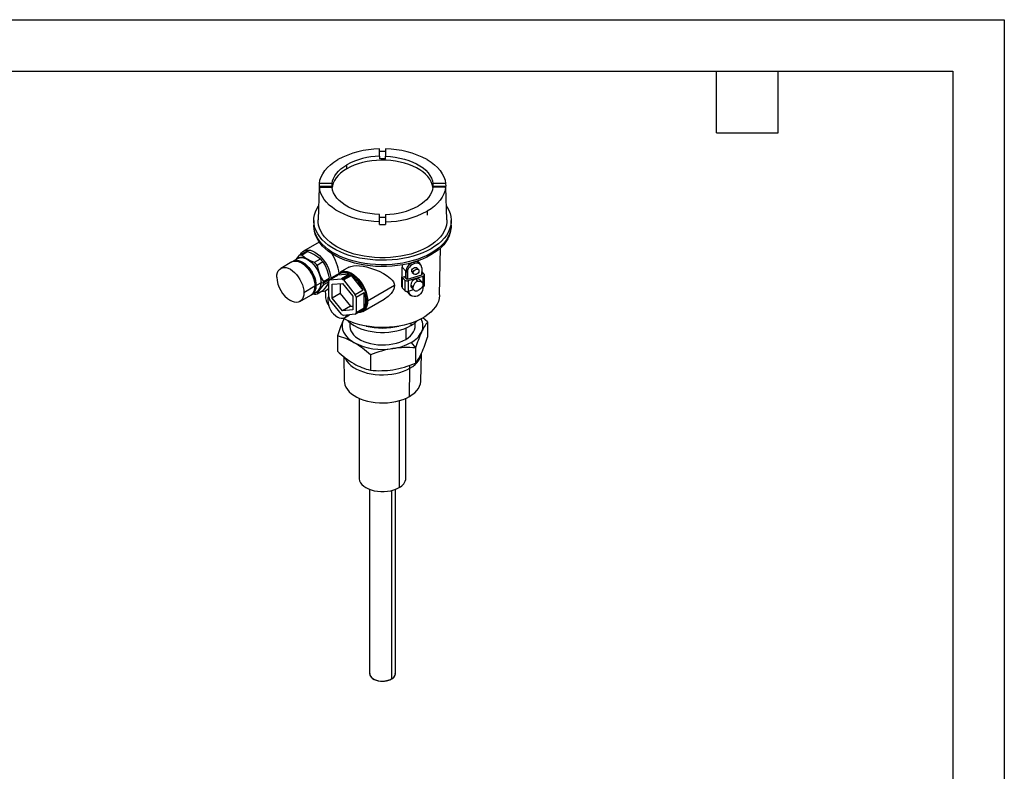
# Model space of a CAD drawing. Header units: millimetres. Extents: x 0 to 1397, y 0 to 1080.
# Tile 3 of 3: x 789 to 1397, y 615 to 1080. Entities that reach past the tile are written whole.
import ezdxf

# ---------------------------------------------------------------- set-up
doc = ezdxf.new("R2010")
doc.units = ezdxf.units.MM
doc.header["$LTSCALE"] = 5
doc.layers.add('TEXT', color=140, linetype='Continuous', lineweight=25)

msp = doc.modelspace()

# ---------------------------------------------------------------- linework, layer by layer
at = {"color": 7, "linetype": 'Continuous'}
for p, q in [((0.012351, 1079.51337), (1397.012351, 1079.51337)), ((1397.012351, 1079.51337), (1397.012351, 0.01337))]:
    msp.add_line(p, q, dxfattribs=at)
for p, q in [((1011.050559, 995.145424), (1011.050559, 999.655321)), ((1014.950559, 999.655321), (1014.950559, 995.145424)), ((1011.050559, 995.145424), (1011.050559, 993.55317)), ((1014.950559, 993.55317), (1014.950559, 995.145424)), ((990.938828, 987.455605), (990.938828, 989.905227)), ((973.950743, 976.056444), (973.209557, 955.937813)), ((973.99062, 976.702717), (974.04934, 978.294972)), ((973.99062, 976.702717), (981.861557, 976.702717)), ((974.04934, 976.04355), (973.99062, 974.451295)), ((981.861557, 978.294972), (974.04934, 978.294972)), ((974.04934, 976.04355), (981.861557, 976.04355)), ((981.861557, 976.702717), (981.861557, 978.294972)), ((1044.139562, 978.294972), (1044.139562, 976.702717)), ((1051.951779, 978.294972), (1044.139562, 978.294972)), ((1044.139562, 976.702717), (1052.010499, 976.702717)), ((1051.951779, 976.04355), (1044.139562, 976.04355)), ((1051.951779, 978.294972), (1052.010499, 976.702717)), ((1052.010499, 974.451295), (1051.951779, 976.04355)), ((1052.791561, 955.937813), (1052.050376, 976.056444)), ((1040.577724, 961.249302), (1040.641523, 958.76285)), ((970.500559, 955.449275), (970.500559, 952.673036)), ((1011.050559, 954.6832), (1011.050559, 959.193097)), ((1011.050559, 953.057047), (1011.050559, 954.6832)), ((1014.950559, 959.193097), (1014.950559, 954.6832)), ((1014.950559, 954.6832), (1014.950559, 953.057047)), ((1055.500559, 952.673036), (1055.500559, 955.449275)), ((973.91337, 942.189024), (964.281828, 936.628854)), ((1048.297871, 909.553164), (1048.918961, 938.605281)), ((960.785545, 932.07022), (957.780341, 930.335353)), ((961.770716, 934.041361), (965.387114, 936.129063)), ((966.902917, 936.264599), (963.286519, 934.176896)), ((971.063408, 929.687394), (974.679806, 931.775096)), ((1035.97038, 929.15541), (1034.709928, 930.523908)), ((957.020201, 929.896533), (950.178943, 925.947159)), ((976.195608, 929.889452), (972.57921, 927.80175)), ((992.204401, 926.623152), (986.909245, 923.566324)), ((1025.005831, 915.218243), (1025.123879, 926.726642)), ((1025.123879, 926.726642), (1027.473306, 924.17582)), ((1031.046425, 924.292774), (1031.985307, 923.273411)), ((1032.107328, 929.680934), (1032.810878, 928.917075)), ((1035.222296, 925.170398), (1034.283414, 926.189762)), ((1036.487154, 928.221296), (1035.783604, 928.985155)), ((1037.224158, 926.189025), (1037.224158, 921.901532)), ((976.467655, 917.779689), (980.084053, 919.867391)), ((980.125171, 918.833064), (976.508773, 916.745362)), ((980.357469, 918.784455), (985.307217, 921.641883)), ((980.357469, 918.784455), (987.660893, 919.437491)), ((985.529311, 922.366007), (982.201876, 920.44512)), ((982.201876, 920.44512), (982.718007, 920.147164)), ((992.610641, 922.294919), (985.307217, 921.641883)), ((987.209221, 923.046695), (986.502114, 922.638491)), ((992.610641, 922.294919), (987.660893, 919.437491)), ((988.251822, 919.117654), (993.908676, 922.383287)), ((988.842751, 918.755219), (993.792498, 921.612647)), ((988.842751, 918.755219), (996.146175, 909.669829)), ((1001.095922, 912.527258), (993.792498, 921.612647)), ((1025.212744, 920.503088), (1026.533645, 920.908537)), ((1025.212744, 920.503088), (1026.855895, 918.719086)), ((1025.212744, 920.503088), (1025.212744, 913.970761)), ((1027.473306, 919.888328), (1026.533645, 920.908537)), ((1026.855895, 918.719086), (1026.855895, 912.18676)), ((1027.473306, 919.888328), (1027.473306, 924.17582)), ((1028.180316, 919.125616), (1027.476827, 919.889409)), ((1027.691153, 919.955196), (1027.691153, 924.242688)), ((1027.694043, 919.956083), (1027.691153, 919.955196)), ((1027.694043, 924.243575), (1028.397593, 923.479717)), ((1027.694043, 919.956083), (1027.694043, 919.653573)), ((1028.180316, 919.125616), (1028.397532, 919.19229)), ((1028.397532, 919.19229), (1028.397593, 919.192224)), ((1028.397593, 923.479717), (1028.397593, 919.192224)), ((1028.397593, 919.192224), (1037.224158, 921.901532)), ((1028.884524, 918.361044), (1038.155473, 921.206756)), ((1028.884524, 918.361044), (1028.884524, 911.828718)), ((1031.341226, 923.479867), (1032.280109, 922.460503)), ((1034.834519, 917.948428), (1033.519998, 919.37563)), ((1037.408933, 917.461693), (1036.094413, 918.888895)), ((1037.224097, 923.371372), (1037.230529, 923.373346)), ((1037.230529, 921.903573), (1037.224097, 921.901599)), ((1038.775687, 922.377858), (1037.224158, 924.062385)), ((1037.230529, 921.903573), (1037.230529, 923.373346)), ((1037.230529, 922.210987), (1037.451266, 921.971328)), ((1037.230529, 921.903573), (1037.451266, 921.971328)), ((1038.155473, 914.674429), (1038.155473, 921.206756)), ((1038.511926, 921.359022), (1038.511926, 914.826695)), ((1038.951266, 915.439001), (1038.951266, 921.971328)), ((971.263582, 914.860349), (964.422324, 910.910975)), ((971.606528, 915.540009), (971.25364, 915.336291)), ((975.028925, 917.034035), (972.023721, 915.299168)), ((972.57921, 910.22595), (976.195608, 912.313652)), ((976.508773, 916.745362), (975.170347, 916.952395)), ((979.766541, 917.662915), (976.467655, 915.758509)), ((978.28069, 912.379486), (979.766541, 913.237249)), ((979.766541, 908.205243), (979.766541, 917.943669)), ((981.887861, 916.092714), (988.251822, 916.661748)), ((981.887861, 907.606973), (981.887861, 916.092714)), ((986.837608, 916.535296), (986.837608, 910.464402)), ((988.251822, 916.661748), (994.615783, 908.745041)), ((1001.095922, 912.527258), (996.146175, 909.669829)), ((1020.317599, 915.257472), (1003.808171, 905.726783)), ((1025.005831, 914.606696), (1025.005831, 915.218243)), ((1025.005831, 914.606696), (1025.212744, 914.382046)), ((1025.212744, 913.970761), (1026.855895, 912.18676)), ((1029.105261, 911.896473), (1032.155649, 912.832787)), ((1030.429682, 915.569166), (1031.744202, 914.141965)), ((1030.945584, 914.146579), (1032.260104, 912.719377)), ((1037.506726, 914.475297), (1037.934736, 914.606674)), ((1037.934736, 914.606674), (1038.155473, 914.674429)), ((961.977984, 905.508406), (968.819242, 909.45778)), ((969.579382, 909.896599), (972.584586, 911.631467)), ((971.063408, 910.090414), (970.381612, 910.359717)), ((977.649323, 912.075518), (977.703247, 909.553164)), ((987.660893, 897.596796), (980.357469, 906.682186)), ((986.837608, 910.464402), (981.887861, 907.606973)), ((988.251822, 899.690266), (981.887861, 907.606973)), ((986.837608, 910.464402), (993.20157, 902.547695)), ((994.615783, 908.745041), (994.615783, 900.2593)), ((996.737103, 908.146772), (1001.686851, 911.0042)), ((996.737103, 908.146772), (996.737103, 898.408346)), ((1000.908107, 899.316956), (1013.952109, 906.847097)), ((1001.686851, 901.265774), (1001.686851, 911.0042)), ((1028.401053, 911.191271), (1027.892469, 911.743452)), ((1028.401053, 911.736786), (1028.401053, 911.191271)), ((1028.401053, 911.191271), (1028.68928, 911.279743)), ((1028.884524, 911.828718), (1029.105261, 911.896473)), ((1030.206063, 909.422971), (1030.886275, 909.001456)), ((993.20157, 902.547695), (988.251822, 899.690266)), ((994.615783, 900.2593), (988.251822, 899.690266)), ((993.20157, 902.547695), (994.615783, 902.674147)), ((996.146175, 897.56756), (1001.095922, 900.424989)), ((1001.686851, 901.265774), (996.737103, 898.408346)), ((996.146175, 897.56756), (988.842751, 896.914524)), ((989.217794, 894.844251), (988.852414, 894.106299)), ((989.185984, 894.762382), (988.852414, 894.106299)), ((989.460918, 895.382758), (992.591251, 897.189861)), ((999.901025, 899.428381), (1000.608132, 899.836585)), ((1040.884436, 892.860894), (1037.888952, 895.382604)), ((992.750559, 892.444438), (992.750559, 890.370972)), ((1027.319472, 889.005447), (1027.319472, 882.10484)), ((1030.501452, 892.107138), (1030.501452, 890.556336)), ((1033.250559, 890.370972), (1033.250559, 892.444438)), ((1040.884436, 892.860894), (1040.884436, 883.442765)), ((985.116683, 884.234527), (985.116683, 874.816398)), ((1030.678229, 880.165871), (1033.412974, 876.763874)), ((1033.412974, 876.763874), (1033.412974, 867.345745)), ((989.056369, 871.499823), (989.402601, 856.305328)), ((1005.529097, 872.450691), (1005.529097, 863.032562)), ((1036.598518, 856.305328), (1036.984383, 873.239114)), ((1029.688279, 846.850913), (1029.971122, 864.243259)), ((1029.971122, 864.243259), (1029.971122, 866.056617)), ((998.500559, 845.735345), (998.500559, 796.468779)), ((1027.500559, 796.468779), (1027.500559, 845.735345)), ((1023.253608, 844.213464), (1023.253608, 790.54982)), ((1005.000559, 789.487415), (1005.000559, 675.669731)), ((1018.657414, 788.761393), (1018.657414, 672.404099)), ((1021.000559, 675.669731), (1021.000559, 789.487415))]:
    msp.add_line(p, q)
at = {"flags": 128}
for points in [[(974.04934, 978.294972), (974.392783, 980.354277), (975.062219, 982.386688), (976.051997, 984.375045), (977.353759, 986.302559), (978.956513, 988.152953), (980.846726, 989.910604), (983.008438, 991.56067), (985.423395, 993.089219)], [(1044.128337, 975.944449), (1044.121065, 976.004555), (1043.768575, 977.706465), (1043.137445, 979.381325), (1042.233391, 981.013969), (1041.064599, 982.58961), (1039.641656, 984.09398), (1037.977446, 985.513454), (1036.087042, 986.835177), (1033.987563, 988.047181), (1031.698023, 989.138488), (1029.239155, 990.099216), (1026.633228, 990.920664), (1023.903842, 991.595393), (1021.075714, 992.117292), (1018.174456, 992.481636), (1015.226342, 992.685124), (1012.258071, 992.725914), (1009.296525, 992.603636), (1006.368522, 992.319398), (1003.500581, 991.875774), (1000.718673, 991.276782), (998.047991, 990.527845), (995.512722, 989.635747), (993.135826, 988.608566), (990.938828, 987.455605)], [(1014.950559, 995.145424), (1017.938073, 994.953667), (1020.879756, 994.596832), (1023.748303, 994.078234), (1026.517089, 993.402684), (1029.160413, 992.576454), (1031.653739, 991.607212), (1033.973924, 990.503956), (1036.099433, 989.276926), (1038.010535, 987.937512), (1039.689492, 986.498145), (1041.12072, 984.972187), (1042.290933, 983.373801), (1043.18927, 981.717824), (1043.807392, 980.019626), (1044.139562, 978.294972)], [(1040.577724, 993.089219), (1042.992681, 991.56067), (1045.154392, 989.910604), (1047.044605, 988.152953), (1048.64736, 986.302559), (1049.949121, 984.375045), (1050.938899, 982.386688), (1051.608336, 980.354277), (1051.951779, 978.294972)], [(981.861557, 978.294972), (982.164543, 979.912445), (982.719116, 981.507538), (983.520752, 983.067235), (984.562909, 984.578811), (985.837085, 986.029934), (987.332884, 987.408764), (989.038103, 988.704051), (990.938828, 989.905227)], [(990.938828, 987.455605), (988.941624, 986.187305), (987.162302, 984.815152), (985.616975, 983.351572), (984.319638, 981.80982), (983.28204, 980.203859), (982.513577, 978.548232), (982.021209, 976.857932), (981.872782, 975.944449)], [(1011.050559, 954.6832), (1007.692191, 954.864569), (1004.37353, 955.212782), (1001.119401, 955.725232), (997.954145, 956.398088), (994.901438, 957.226315), (991.984117, 958.203719), (989.224001, 959.322989), (986.641739, 960.575752), (984.256645, 961.952638), (982.086561, 963.443346), (980.147719, 965.036726), (978.454622, 966.72086), (977.019934, 968.48315), (975.854388, 970.310414), (974.966701, 972.188983), (974.363515, 974.104805), (974.04934, 976.04355)], [(1011.050559, 959.193097), (1008.063046, 959.384854), (1005.121363, 959.741689), (1002.252816, 960.260288), (999.48403, 960.935837), (996.840706, 961.762067), (994.34738, 962.731309), (992.027194, 963.834565), (989.901686, 965.061595), (987.990583, 966.401009), (986.311626, 967.840376), (984.880399, 969.366334), (983.710185, 970.96472), (982.811849, 972.620697), (982.193726, 974.318895), (981.861557, 976.04355)], [(1044.139562, 976.04355), (1043.836576, 974.426076), (1043.282003, 972.830983), (1042.480367, 971.271286), (1041.43821, 969.75971), (1040.164034, 968.308587), (1038.668234, 966.929757), (1036.963016, 965.63447), (1035.062291, 964.433294)], [(1051.951779, 976.04355), (1051.608336, 973.984244), (1050.938899, 971.951833), (1049.949121, 969.963476), (1048.64736, 968.035962), (1047.044605, 966.185568), (1045.154392, 964.427918), (1042.992681, 962.777851), (1040.577724, 961.249302)], [(1052.474601, 964.541328), (1053.034172, 963.685694), (1054.052407, 961.79933), (1054.804405, 959.871783), (1055.28529, 957.915555), (1055.491942, 955.943332), (1055.42302, 953.967905), (1055.078973, 952.002085), (1054.462032, 950.058622), (1053.576196, 948.150119), (1052.427212, 946.288953), (1051.022531, 944.487196), (1049.371263, 942.756533), (1047.484118, 941.108186), (1045.373333, 939.552847), (1043.052598, 938.100603), (1040.536964, 936.760871), (1037.842746, 935.542341), (1034.987417, 934.452914), (1031.989494, 933.499658), (1028.868421, 932.688753), (1025.644439, 932.025458), (1022.338457, 931.514077), (1018.971914, 931.157924), (1015.566646, 930.959309), (1012.144735, 930.919522), (1008.728374, 931.03882), (1005.33972, 931.316428), (1002.00075, 931.750548), (998.733118, 932.338363), (995.558015, 933.076061), (992.496034, 933.958857), (989.567033, 934.981028), (986.790007, 936.135943), (984.182967, 937.416112), (981.76282, 938.813233), (979.545261, 940.318245), (977.544674, 941.921388), (975.774031, 943.612265), (974.244816, 945.379909), (972.966947, 947.212856), (971.948712, 949.09922), (971.196713, 951.026767), (970.715829, 952.982995), (970.509177, 954.955218), (970.578098, 956.930645), (970.922145, 958.896465), (971.539087, 960.839928), (972.424923, 962.748431), (973.526518, 964.541328)], [(1052.791561, 955.937813), (1052.766561, 954.49979), (1052.494918, 952.607307), (1051.95349, 950.734237), (1051.145973, 948.893375), (1050.077885, 947.097297), (1048.75652, 945.358272), (1047.190907, 943.688178), (1045.391738, 942.098424), (1043.371305, 940.599871), (1041.143409, 939.202754), (1038.723269, 937.916617), (1036.127417, 936.750245), (1033.373584, 935.711608), (1030.480584, 934.807798), (1027.468177, 934.044991), (1024.356941, 933.428396), (1021.16813, 932.962227), (1017.923526, 932.649667), (1014.645293, 932.492851), (1011.355825, 932.492851), (1008.077593, 932.649667), (1004.832989, 932.962227), (1001.644178, 933.428396), (998.532942, 934.044991), (995.520535, 934.807798), (992.627534, 935.711608), (989.873702, 936.750245), (987.27785, 937.916617), (984.85771, 939.202754), (982.629813, 940.599871), (980.60938, 942.098424), (978.810212, 943.688178), (977.244598, 945.358272), (975.923234, 947.097297), (974.855146, 948.893375), (974.047629, 950.734237), (973.5062, 952.607307), (973.234558, 954.49979), (973.209557, 955.937813)], [(1055.500559, 952.673036), (1055.42302, 951.191666), (1055.078973, 949.225846), (1054.462032, 947.282383), (1053.576196, 945.37388), (1052.427212, 943.512715), (1051.022531, 941.710958), (1049.371263, 939.980294), (1047.484118, 938.331947), (1045.373333, 936.776608), (1043.052598, 935.324364), (1040.536964, 933.984632), (1037.842746, 932.766102), (1034.987417, 931.676676), (1031.989494, 930.723419), (1028.868421, 929.912514), (1025.644439, 929.24922), (1022.338457, 928.737838), (1018.971914, 928.381685), (1015.566646, 928.183071), (1012.144735, 928.143283), (1008.728374, 928.262581), (1005.33972, 928.54019), (1002.00075, 928.974309), (998.733118, 929.562124), (995.558015, 930.299822), (992.496034, 931.182619), (989.567033, 932.204789), (986.790007, 933.359704), (984.182967, 934.639873), (981.76282, 936.036994), (979.545261, 937.542007), (977.544674, 939.145149), (975.774031, 940.836026), (974.244816, 942.60367), (972.966947, 944.436617), (971.948712, 946.322981), (971.196713, 948.250528), (970.715829, 950.206756), (970.509177, 952.178979), (970.500559, 952.673036)], [(1055.067168, 949.178158), (1054.831453, 948.021313), (1054.218141, 946.089281), (1053.337516, 944.192005), (1052.195291, 942.341788), (1050.798873, 940.550629), (1049.157318, 938.830146), (1047.281273, 937.191495), (1045.182904, 935.645306), (1042.875821, 934.201604), (1040.374985, 932.869753), (1037.696615, 931.65839), (1034.858082, 930.575372), (1031.877795, 929.627723), (1028.775081, 928.821588), (1025.570063, 928.162196), (1022.283528, 927.653822), (1018.936789, 927.299764), (1015.551551, 927.102318), (1012.149769, 927.062765), (1008.753505, 927.181361), (1005.384784, 927.457336), (1002.065455, 927.888902), (998.817044, 928.473259), (995.660618, 929.206618), (992.616649, 930.084222), (989.704877, 931.100379), (986.944187, 932.2485), (984.352482, 933.521139), (981.946571, 934.910042), (979.742057, 936.406201), (977.753238, 937.999914), (975.99301, 939.680844), (974.472791, 941.43809), (973.202439, 943.260256), (972.190193, 945.135523), (971.442618, 947.051731), (970.964563, 948.996452), (970.933951, 949.178158)], [(962.194509, 934.286011), (962.276362, 934.451433), (962.953274, 935.492187), (963.79972, 936.309257), (964.798469, 936.88601), (965.929188, 937.210704), (967.16886, 937.27673), (968.492249, 937.082743), (969.872414, 936.632693), (971.281259, 935.935741), (972.690104, 935.006075), (974.070269, 933.862621), (975.393658, 932.528655), (976.63333, 931.031335), (977.76405, 929.40114), (978.762798, 927.671256), (979.609244, 925.8769), (980.286157, 924.054599), (980.779755, 922.241451), (981.079992, 920.474364), (981.172697, 919.255076)], [(957.020201, 929.896533), (958.015324, 930.303431), (959.131688, 930.448951), (960.341327, 930.329234), (961.614454, 929.947228), (962.919722, 929.312338), (964.224989, 928.440198), (965.498116, 927.352283), (966.707755, 926.075381), (967.824119, 924.640934), (968.819722, 923.084261), (969.670046, 921.443695), (970.354155, 919.75963), (970.855204, 918.073535), (971.160855, 916.426926), (971.263582, 914.860349)], [(957.412523, 930.09472), (957.779861, 930.335076), (958.775464, 930.74225), (959.891828, 930.887771), (961.101467, 930.768054), (962.374594, 930.386047), (963.679861, 929.751158), (964.985129, 928.879018), (966.258256, 927.791103), (967.467895, 926.514201), (968.584259, 925.079753), (969.579861, 923.523081), (970.430186, 921.882514), (971.114295, 920.19845), (971.615344, 918.512354), (971.920995, 916.865746), (972.023721, 915.299168)], [(959.659502, 931.420169), (960.43566, 932.448697), (961.770716, 934.041361)], [(959.694585, 931.440422), (959.953239, 931.701987), (960.685065, 932.243148), (961.519553, 932.606494), (962.442425, 932.785809), (963.437889, 932.778023), (964.488913, 932.583269), (965.577514, 932.204881), (966.685065, 931.649333)], [(960.785545, 932.07022), (961.780667, 932.477118), (962.897032, 932.622638), (964.106671, 932.502921), (965.379798, 932.120915), (966.685065, 931.486025), (967.990333, 930.613885), (969.26346, 929.52597), (970.473098, 928.249068), (971.589463, 926.81462), (972.585065, 925.257948), (973.43539, 923.617382), (974.119499, 921.933317), (974.620548, 920.247222), (974.926198, 918.600613), (975.028925, 917.034035)], [(963.286519, 934.176896), (964.843848, 932.862947), (966.685065, 931.649333)], [(966.685065, 931.649333), (968.756241, 930.600246), (971.063408, 929.687394)], [(966.902917, 936.264599), (969.17899, 935.365572), (971.281259, 934.302659)], [(971.281259, 934.302659), (973.098528, 933.106995), (974.679806, 931.775096)], [(947.734603, 920.54459), (947.83733, 921.992562), (948.142981, 923.286274), (948.64403, 924.393871), (949.328139, 925.28808), (950.178464, 925.946882), (951.174066, 926.354057), (952.29043, 926.499577), (953.500069, 926.37986), (954.773196, 925.997854), (956.078464, 925.362964), (957.383731, 924.490824), (958.656858, 923.402909), (959.866497, 922.126007), (960.982861, 920.691559), (961.978464, 919.134887), (962.828788, 917.494321), (963.512897, 915.810256), (964.013946, 914.124161), (964.319597, 912.477552), (964.422324, 910.910975)], [(960.243075, 930.34831), (961.230387, 930.23545), (962.439858, 929.872544), (963.679861, 929.269399), (964.919865, 928.440866), (966.129336, 927.407346), (967.278493, 926.194289), (968.339039, 924.831564), (969.284861, 923.352726), (970.09267, 921.794187), (970.742573, 920.194326), (971.21857, 918.592535), (971.508938, 917.028257), (971.606528, 915.540009)], [(972.57921, 927.80175), (973.178189, 925.12424), (974.033534, 922.507907)], [(976.195608, 929.889452), (977.513331, 927.626865), (978.629729, 925.161234)], [(978.629729, 925.161234), (979.474886, 922.58243), (980.084053, 919.867391)], [(992.216629, 926.600393), (993.366685, 927.150401), (995.050002, 927.55432), (996.847535, 927.686878), (998.853378, 927.592449), (1000.966641, 927.295137), (1003.189567, 926.815537), (1005.632331, 926.127644), (1008.091597, 925.283732), (1010.862254, 924.15014), (1013.526835, 922.841534), (1015.889661, 921.415352), (1017.987171, 919.748077), (1018.934381, 918.719909), (1019.693451, 917.567125), (1020.132929, 916.468918), (1020.317599, 915.257472)], [(1031.046425, 924.292774), (1031.180846, 924.958988), (1031.563644, 925.606297), (1032.136542, 926.136155), (1032.81232, 926.467896), (1033.488099, 926.551015), (1034.060997, 926.372858), (1034.283414, 926.189762)], [(1031.341226, 923.479867), (1031.180846, 923.709081), (1031.046425, 924.292774)], [(1031.985307, 923.273411), (1032.119728, 923.939624), (1032.502526, 924.586934), (1033.075424, 925.116792), (1033.751202, 925.448533), (1034.426981, 925.531651), (1034.999879, 925.353494), (1035.382677, 924.941184), (1035.517098, 924.357491)], [(1035.517098, 924.357491), (1035.382677, 923.691278), (1034.999879, 923.043968), (1034.426981, 922.51411), (1033.751202, 922.182369), (1033.075424, 922.09925), (1032.502526, 922.277407), (1032.119728, 922.689718), (1031.985307, 923.273411)], [(974.033534, 922.507907), (975.132599, 920.07568), (976.467655, 917.779689)], [(984.918521, 921.417494), (985.580691, 922.429657), (986.427137, 923.246728), (987.425886, 923.82348), (988.556605, 924.148175), (989.796277, 924.2142), (991.119666, 924.020213), (992.499831, 923.570163), (993.908676, 922.873211), (995.317521, 921.943545), (996.697686, 920.800091), (998.021075, 919.466126), (999.260747, 917.968805), (1000.391467, 916.33861), (1001.390215, 914.608727), (1002.236661, 912.81437), (1002.913574, 910.99207), (1003.407172, 909.178921), (1003.707409, 907.411834), (1003.808171, 905.726783)], [(993.908676, 922.383287), (995.257142, 921.493464), (996.578157, 920.399015), (997.844829, 919.122219), (999.031373, 917.689069), (1000.113633, 916.12874), (1001.069578, 914.472994), (1001.879748, 912.755539), (1002.527649, 911.011337), (1003.000094, 909.275894), (1003.287463, 907.58454), (1003.383907, 905.971706), (1003.287463, 904.470223), (1003.000094, 903.110658), (1002.527649, 901.920688), (1001.879748, 900.924537), (1001.069578, 900.142484), (1000.608132, 899.836585)], [(1038.511926, 921.359022), (1038.666712, 921.463876), (1038.790734, 921.581574), (1038.880854, 921.709136), (1038.93479, 921.843335), (1038.951177, 921.980774), (1038.9296, 922.117973), (1038.870606, 922.251461), (1038.775687, 922.377858)], [(974.033534, 912.709417), (973.188377, 911.399566), (972.57921, 910.22595)], [(976.467655, 915.758509), (975.149932, 914.187487), (974.033534, 912.709417)], [(978.629729, 915.362744), (977.530664, 913.906316), (976.195608, 912.313652)], [(979.766541, 917.233375), (979.485074, 916.690112), (978.629729, 915.362744)], [(1020.317599, 915.257472), (1019.903712, 913.009175), (1019.204383, 911.631483), (1018.256603, 910.344799), (1016.397697, 908.531919), (1014.233428, 907.012683), (1013.942304, 906.865682)], [(1037.934736, 914.606674), (1037.951846, 913.465678), (1037.711393, 912.312238), (1037.227351, 911.213389), (1036.527852, 910.232992), (1035.653547, 909.428024), (1034.655248, 908.845267), (1033.590972, 908.518588), (1032.522571, 908.466973), (1031.512138, 908.693422), (1030.618394, 909.184774), (1029.89328, 909.912473), (1029.378939, 910.834229), (1029.105261, 911.896473)], [(1034.834519, 917.948428), (1035.705162, 918.099907), (1036.50527, 918.007584), (1037.170024, 917.678939), (1037.64557, 917.140597), (1037.89338, 916.436171), (1037.89338, 915.62273), (1037.64557, 914.766174), (1037.170024, 913.935895), (1036.50527, 913.199159), (1035.705162, 912.61565), (1034.834519, 912.232642)], [(964.422324, 910.910975), (964.319597, 909.463003), (964.013946, 908.169291), (963.512897, 907.061694), (962.828788, 906.167485), (961.978464, 905.508683), (960.982861, 905.101508), (959.866497, 904.955988), (958.656858, 905.075705), (957.383731, 905.457711), (956.078464, 906.092601)], [(1048.297871, 909.553164), (1048.281123, 909.128498), (1048.039549, 907.331103), (1047.523748, 905.553067), (1046.737756, 903.808305), (1045.687724, 902.110473), (1044.381871, 900.472858), (1042.830417, 898.908277), (1041.045504, 897.428975), (1039.041101, 896.046529), (1036.832895, 894.771759), (1034.438169, 893.614642), (1031.875665, 892.584233), (1029.165437, 891.688598), (1026.328698, 890.934745), (1023.387647, 890.328575), (1020.365304, 889.874831), (1017.285321, 889.577065), (1014.171804, 889.437608), (1011.049121, 889.45755), (1007.941711, 889.636735), (1004.873892, 889.973762), (1001.869676, 890.465993), (998.952575, 891.109574), (996.145417, 891.89947), (993.470175, 892.829498), (990.947783, 893.89238), (988.630024, 895.062124)], [(1003.808171, 905.726783), (1003.707409, 904.15807), (1003.407172, 902.737629), (1002.913574, 901.494377), (1002.236661, 900.453622), (1001.390215, 899.636552), (1000.391467, 899.059799), (999.260747, 898.735105), (998.051743, 898.667621)], [(990.853162, 897.094285), (990.764156, 896.882505), (990.208734, 896.003205), (989.461263, 895.382957), (988.550466, 895.045597), (987.511346, 895.004088), (986.383835, 895.260026), (985.211263, 895.803576)], [(988.852414, 894.106299), (988.308351, 892.628665), (988.034821, 891.126295), (988.034821, 889.61565), (988.308351, 888.11328), (988.852414, 886.635646), (989.661049, 885.198937), (990.725396, 883.818894), (992.033795, 882.510637), (993.57191, 881.288499), (995.32289, 880.165871)], [(991.395778, 893.688869), (992.243463, 892.877654), (993.766197, 891.667738), (995.499667, 890.556336), (997.42488, 889.555625), (999.520743, 888.67657), (1001.764295, 887.9288), (1004.130953, 887.32051), (1006.594788, 886.858363), (1009.128806, 886.547423), (1011.705244, 886.391097), (1014.295874, 886.391097), (1016.872312, 886.547423), (1019.406331, 886.858363), (1021.870166, 887.32051), (1024.236824, 887.9288), (1026.480376, 888.67657), (1028.576239, 889.555625), (1030.501452, 890.556336)], [(992.750559, 890.370972), (992.759126, 890.03097), (992.964366, 888.676708), (993.440561, 887.345358), (994.181272, 886.054924), (995.176481, 884.822858), (996.412731, 883.66582), (997.873302, 882.599458), (999.538443, 881.638192), (1001.385637, 880.795022), (1003.389902, 880.081351), (1005.524135, 879.506829), (1007.759474, 879.079226), (1010.065689, 878.804324), (1012.411594, 878.685842), (1014.765463, 878.72538), (1017.095465, 878.922406), (1019.370091, 879.274253), (1021.558579, 879.776165), (1023.631335, 880.421354), (1025.560328, 881.201093), (1027.319472, 882.10484)], [(1027.319472, 882.10484), (1028.884977, 883.120372), (1030.235672, 884.233956), (1031.353292, 885.430533), (1032.222723, 886.69392), (1032.832207, 888.007033), (1033.173502, 889.352115), (1033.250559, 890.370972)], [(989.60884, 870.940628), (990.057708, 869.973429), (990.953849, 868.565272), (992.108467, 867.221303), (993.508026, 865.95728), (995.136118, 864.78802), (996.973653, 863.727233), (998.99909, 862.787356), (1001.18868, 861.979408), (1003.516754, 861.312861), (1005.956018, 860.79553), (1008.477872, 860.43348), (1011.05275, 860.230956), (1013.650465, 860.190332), (1016.24056, 860.312084), (1018.792669, 860.594786), (1021.276871, 861.035122), (1023.66404, 861.627931), (1025.92619, 862.366261), (1028.036799, 863.241458), (1029.971122, 864.243259)], [(1029.971122, 864.243259), (1031.706481, 865.359919), (1033.222529, 866.578348), (1034.501494, 867.88426), (1035.528379, 869.262343), (1036.291147, 870.696442), (1036.780854, 872.169744), (1036.914314, 872.866639)], [(989.402601, 856.305328), (989.478411, 855.378823), (989.823384, 853.917151), (990.440089, 852.48558), (991.321294, 851.100893), (992.456669, 849.779323), (993.832902, 848.536367), (995.433858, 847.386595), (997.240768, 846.343488), (999.232447, 845.419275), (1001.385545, 844.624793), (1003.674818, 843.969355), (1006.073427, 843.460646), (1008.55325, 843.10463), (1011.085213, 842.905482), (1013.639633, 842.865535), (1016.18656, 842.985258), (1018.696134, 843.263248), (1021.138932, 843.696245), (1023.486316, 844.279174), (1025.710763, 845.005199), (1027.786195, 845.865808), (1029.688279, 846.850913)], [(1029.688279, 846.850913), (1031.394715, 847.948963), (1032.885496, 849.147084), (1034.143145, 850.43123), (1035.152916, 851.786346), (1035.902971, 853.196544), (1036.384515, 854.64529), (1036.591905, 856.115599), (1036.598518, 856.305328)], [(998.500559, 796.468779), (998.537504, 795.871622), (998.83193, 794.689465), (999.414788, 793.543529), (1000.274214, 792.457143), (1001.392711, 791.452422), (1002.747511, 790.54982), (1004.311033, 789.767711), (1006.051449, 789.122016), (1007.933329, 788.62588), (1009.918363, 788.289403), (1011.966141, 788.119435), (1014.034978, 788.119435), (1016.082756, 788.289403), (1018.06779, 788.62588), (1019.94967, 789.122016), (1021.690086, 789.767711), (1023.253608, 790.54982)], [(1005.000559, 675.669731), (1005.077276, 675.031683), (1005.415274, 674.202075), (1006.01158, 673.422445), (1006.845888, 672.719344), (1007.889785, 672.116715), (1009.107724, 671.635079), (1010.458228, 671.290839), (1011.895309, 671.095717), (1013.370027, 671.056357), (1014.832164, 671.174101), (1016.231927, 671.444937), (1017.521651, 671.859644), (1018.657414, 672.404099)], [(1005.080364, 675.826106), (1005.200617, 674.631047), (1006.23587, 673.199143), (1008.033791, 672.04578), (1010.391677, 671.300989), (1013.043695, 671.048741), (1015.69085, 671.317474), (1018.034695, 672.076892), (1018.660789, 672.40215)], [(1018.660789, 672.40215), (1020.215283, 673.667935), (1020.956371, 675.159408), (1020.892027, 675.798847)]]:
    msp.add_lwpolyline(points, dxfattribs=at)
for centre, radius, start, end in [((1011.577404, 944.305258), 55.35257, 90.545348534, 118.196605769), ((1013.000559, 930.499007), 67.626078, 88.347645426, 91.652354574), ((1014.423715, 944.305258), 55.35257, 61.803394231, 89.454651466), ((1011.798018, 951.062465), 44.089296, 90.971398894, 118.236516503), ((1013.000559, 939.583638), 54.004749, 87.930717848, 92.069282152), ((986.977585, 975.577006), 13.035662, 175.045980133, 184.954019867), ((992.256743, 975.574353), 10.456247, 173.804980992, 177.428137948), ((1033.744376, 975.574353), 10.456247, 2.571862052, 6.195019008), ((1039.023534, 975.577006), 13.035662, 355.045980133, 4.954019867), ((1014.2031, 1003.276056), 44.089296, 270.971398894, 298.236516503), ((1014.423715, 1010.033263), 55.35257, 270.545348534, 298.196605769), ((1013.000559, 1011.570374), 54.004749, 267.930717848, 272.069282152), ((1013.000559, 1020.655005), 67.626078, 268.347645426, 271.652354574), ((962.998387, 928.855319), 5.329372, 86.90080249, 103.318233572), ((966.614785, 930.943021), 5.329372, 86.90080249, 103.318233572), ((956.752141, 916.140306), 18.417191, 20.227113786, 57.362029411), ((958.854925, 917.501962), 21.310777, 35.540495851, 42.048647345), ((953.227887, 917.87629), 33.345343, 8.423476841, 31.131155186), ((955.238527, 915.41426), 21.310777, 35.540495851, 42.048647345), ((1028.71502, 926.754163), 3.591247, 156.019174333, 180.439083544), ((1033.884648, 923.725426), 6.215057, 106.616844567, 175.225909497), ((1033.422537, 926.979173), 3.004877, 40.276361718, 115.956681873), ((965.720867, 921.294305), 18.001882, 182.386856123, 237.613144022), ((959.550751, 916.65026), 15.622517, 1.108153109, 22.021162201), ((984.461608, 915.271892), 5.402041, 139.44114823, 150.357508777), ((966.797566, 918.821226), 13.327611, 0.050891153, 4.502123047), ((967.988787, 918.831529), 12.136384, 358.373057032, 0.007247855), ((967.75166, 919.367992), 14.490305, 1.975015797, 4.262976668), ((989.357239, 917.513785), 5.783068, 55.766023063, 134.453012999), ((989.990592, 916.975416), 6.678057, 54.076101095, 114.613440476), ((982.225516, 908.689293), 12.04438, 59.977388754, 63.174219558), ((981.634939, 907.666272), 13.22563, 56.976145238, 59.979648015), ((981.876005, 904.555222), 20.807657, 22.527691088, 55.061452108), ((1028.191992, 920.363252), 2.118593, 230.901692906, 289.079682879), ((1034.765095, 915.207101), 4.350505, 106.630341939, 175.22610834), ((1034.431925, 917.147343), 2.407669, 46.330531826, 112.256827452), ((1037.658638, 922.863199), 1.72935, 286.696148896, 299.565333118), ((965.509038, 914.209693), 5.791211, 304.861246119, 6.450934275), ((966.422136, 914.617518), 5.642907, 299.339413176, 6.938143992), ((964.332982, 915.315986), 7.276996, 333.092707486, 1.764135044), ((970.623552, 915.038376), 4.12941, 282.163484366, 325.667613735), ((969.274382, 916.383379), 5.791211, 304.861246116, 6.450934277), ((967.811643, 916.650216), 7.364905, 327.650795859, 2.351476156), ((975.735566, 916.775664), 5.059718, 264.015128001, 322.814197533), ((963.181167, 916.733524), 13.327611, 0.050891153, 4.502123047), ((964.929871, 916.733524), 11.578908, 355.169625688, 0.058578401), ((1028.191992, 913.830926), 2.118593, 230.901692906, 289.079682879), ((1032.491481, 915.512039), 2.06259, 178.412882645, 221.453529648), ((1036.079615, 913.779899), 4.350505, 106.630341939, 175.22610834), ((1033.902191, 914.179195), 2.15831, 180.988398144, 295.592711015), ((1037.658638, 916.330873), 1.72935, 286.696148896, 299.565333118), ((1038.208591, 915.508113), 0.745884, 293.996373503, 354.683485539), ((971.351539, 915.411992), 5.329372, 266.90080249, 283.318233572), ((990.795138, 910.003955), 13.099649, 181.972079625, 212.729057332), ((984.625555, 906.407238), 5.428144, 153.52797612, 182.041091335), ((992.250192, 906.807725), 13.062841, 182.605478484, 237.39452166), ((1000.237178, 915.271449), 21.655906, 199.044029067, 203.367330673), ((976.266466, 901.080566), 21.655906, 19.044029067, 23.367330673), ((990.371827, 906.134987), 12.318238, 336.716258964, 23.283741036), ((1032.271083, 912.667112), 3.845615, 193.765635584, 237.521676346), ((997.612391, 903.39284), 4.576366, 280.424511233, 319.570112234), ((1072.376696, 856.855839), 91.454374, 155.963912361, 162.580237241), ((994.868705, 908.685743), 13.22563, 236.976145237, 239.979648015), ((994.278128, 907.662722), 12.04438, 239.977388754, 243.174219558), ((992.042036, 901.080123), 5.402041, 319.44114823, 330.357508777), ((1029.181996, 890.378858), 8.802277, 334.833194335, 29.867692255), ((1013.000559, 930.773195), 41.738892, 255.930875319, 284.069124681), ((1021.429291, 906.69614), 18.514789, 299.340280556, 315.369325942), ((1064.321818, 874.562753), 29.734371, 142.019965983, 156.044635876), ((976.323571, 847.341598), 37.926336, 59.936917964, 76.594156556), ((1023.560531, 893.754816), 15.340178, 297.644912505, 332.348879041), ((1116.036251, 851.139845), 86.505472, 155.774426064, 162.769723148), ((953.62441, 910.821458), 91.454387, 335.963912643, 342.580236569), ((1012.939606, 914.130301), 38.261354, 242.585072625, 279.828849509), ((964.475544, 828.750384), 59.959244, 46.788691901, 59.037838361), ((1029.49868, 814.892293), 62.3499, 99.254991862, 112.60876735), ((1014.954011, 908.663362), 32.547781, 277.977333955, 298.888838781), ((1027.793584, 820.065676), 56.975988, 84.339868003, 98.399312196), ((1024.8309, 916.744933), 57.751373, 226.553597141, 239.272932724), ((1009.230505, 886.091008), 30.597004, 322.218618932, 335.84598342), ((1014.385971, 900.085439), 38.096718, 239.974429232, 256.556645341), ((1008.994385, 926.47707), 63.974847, 279.425325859, 292.438433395), ((1011.171988, 918.7478), 56.000267, 264.216750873, 278.522429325), ((1020.306817, 797.147301), 7.225671, 294.068118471, 354.611740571), ((1017.135481, 675.96955), 3.876689, 293.115479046, 355.564379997), ((1013.012232, 682.275421), 11.344502, 244.50918069, 295.315477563)]:
    msp.add_arc(centre, radius, start, end)
for centre, major_axis, start_param, end_param in [((1032.10877, 925.598673), (3.861603, 3.556744), 1.2571323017, 2.5554065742), ((1032.81232, 924.834814), (3.677718, 3.387375), 0.9849370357, 2.5554065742), ((1032.809431, 924.833927), (3.677718, 3.387375), 5.6969992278, 7.2674678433), ((1032.10877, 925.598673), (3.861603, 3.556744), 5.9696147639, 6.9675902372)]:
    msp.add_ellipse(centre, major_axis=major_axis, ratio=0.72096341, start_param=start_param, end_param=end_param)
at = {"layer": 'TEXT'}
for p, q in [((31.75, 1047.75), (1365.25, 1047.75)), ((1219.2, 1009.65), (1219.2, 1047.75)), ((1257.3, 1009.65), (1257.3, 1047.75)), ((1365.25, 1047.75), (1365.25, 31.75)), ((1219.2, 1009.65), (1257.3, 1009.65))]:
    msp.add_line(p, q, dxfattribs=at)

doc.saveas('drawing.dxf')
